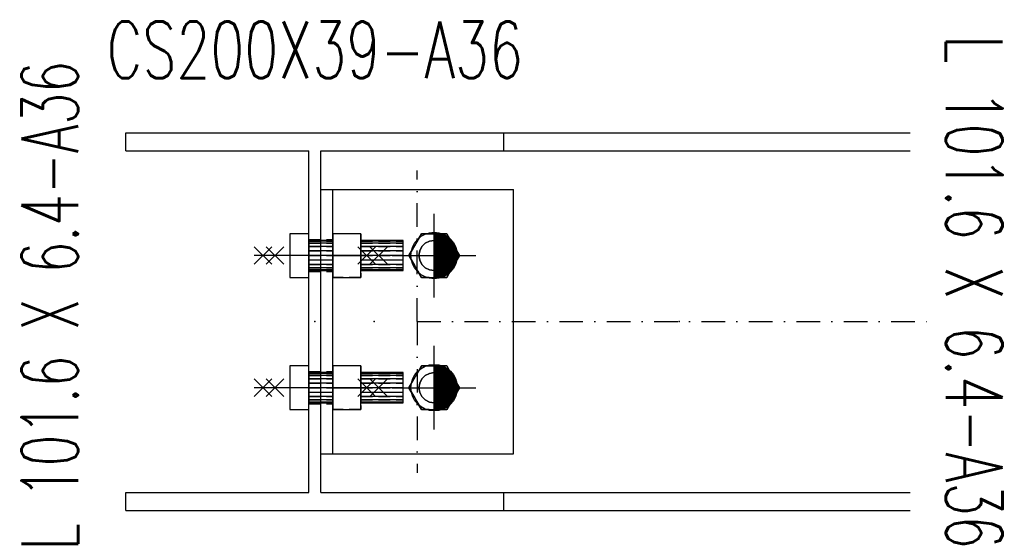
# Model space of a CAD drawing. Header units: feet. Extents: x 14665 to 61549, y 27474 to 37127.
# Tile 20 of 37: x 42401 to 42923, y 31519 to 31788. Entities that reach past the tile are written whole.
import ezdxf
from ezdxf.enums import TextEntityAlignment as Align

# ---------------------------------------------------------------- set-up
doc = ezdxf.new("R2010")
doc.units = ezdxf.units.FT
doc.header["$LTSCALE"] = 25
doc.header["$MEASUREMENT"] = 0
doc.linetypes.add('DASHDOT', pattern=[1, 0.5, -0.25, 0, -0.25])
doc.linetypes.add('HIDDEN', pattern=[0.375, 0.25, -0.125])
doc.layers.get('0').update_dxf_attribs({"linetype": 'CONTINUOUS'})
for name, color, linetype in [('A', 2, 'DASHDOT'), ('FORIR', 4, 'CONTINUOUS'), ('G', 3, 'CONTINUOUS'), ('TR', 6, 'HIDDEN'), ('TXT1', 7, 'CONTINUOUS')]:
    doc.layers.add(name, color=color, linetype=linetype)
doc.styles.add('1', font='romans', dxfattribs={"width": 0.7, "height": 30})

# ---------------------------------------------------------------- blocks, each defined once
blk = doc.blocks.new('MS')
at = {"color": 6}
for p, q in [((-4.65, 22.79), (4.65, 32.1)), ((-4.65, 32.1), (4.65, 22.79)), ((-4.65, -22.79), (4.65, -32.1)), ((-4.65, -32.1), (4.65, -22.79))]:
    blk.add_line(p, q, dxfattribs=at)
at = {"color": 3}
blk.add_line((0, -32.1), (0, 32.1), dxfattribs=at)
at = {"flags": 1}
for tag, p, height in [('DIAM', (0, 0), 8.01), ('TOLE', (1.27, -9.73), 5.26), ('AVAN', (1.27, -18.16), 5.26), ('DIET', (1.27, -24.59), 5.26)]:
    blk.add_attdef(tag, p, '', height=height, dxfattribs=at)
blk = doc.blocks.new('M16')
for p, q in [((0, -22.16), (0, 22.16)), ((-22.16, 0), (22.16, 0))]:
    blk.add_line(p, q)
at = {"color": 4, "const_width": 12.3}
blk.add_lwpolyline([(0, -6.15, 1), (0, 6.15, 1)], format="xyb", dxfattribs=at)
blk.add_circle((0, 0), 12.3)
at = {"flags": 1}
blk.add_attdef('TOLE', (16.67, -8.27), '', height=5.26, dxfattribs=at)
blk = doc.blocks.new('3D_INFOPOS')
blk.add_point((0, 0))
at = {"layer": 'FORIR', "flags": 1}
for tag, p in [('POS_PEZ', (7.55, -4.31)), ('MAT_PRO', (7.55, -11.94))]:
    blk.add_attdef(tag, p, '', height=5.26, dxfattribs=at)
blk = doc.blocks.new('3D_INFOM')
blk.add_point((0, 0))
at = {"layer": 'FORIR', "flags": 1}
for tag, p in [('MARK', (7.552, -4.31)), ('NUM_DIS', (7.552, -11.676)), ('NOT_PEZ', (45.733, -11.676)), ('QTA_PEZ', (7.552, -18.545)), ('TIP_PEZ', (45.733, -18.545)), ('TRA_PEZ', (7.552, -26.33)), ('COS_PEZ', (45.733, -26.33)), ('DES_PEZ', (7.552, -33.752))]:
    blk.add_attdef(tag, p, '', height=5, dxfattribs=at)
blk = doc.blocks.new('3D_INFOB')
blk.add_point((0, 0))
at = {"layer": 'FORIR', "flags": 1}
for tag, p in [('BOLT', (7.55, -4.31)), ('CLASS', (7.55, -11.98)), ('SPEC', (7.55, -19.27)), ('IDF_PEZ', (7.55, -27.07))]:
    blk.add_attdef(tag, p, '', height=5.26, dxfattribs=at)

msp = doc.modelspace()

# ---------------------------------------------------------------- linework, layer by layer
at = {"layer": 'A'}
for q in [(42611.86, 31708.36), (42882.86, 31628.36), (42611.86, 31548.36)]:
    msp.add_line((42611.86, 31628.36), q, dxfattribs=at)
msp.add_point((42554.56, 31671.86), dxfattribs=at)
at = {"layer": 'G'}
for p, q in [((42457.71, 31718.86), (42457.71, 31728.36)), ((42457.71, 31728.36), (42872.86, 31728.36)), ((42657.71, 31718.86), (42657.71, 31728.36)), ((42457.71, 31718.86), (42554.56, 31718.86)), ((42554.56, 31537.86), (42554.56, 31718.86)), ((42560.86, 31718.86), (42872.86, 31718.86)), ((42560.86, 31537.86), (42560.86, 31718.86)), ((42560.86, 31698.36), (42662.86, 31698.36)), ((42567.26, 31558.36), (42567.26, 31698.36)), ((42662.86, 31558.36), (42662.86, 31698.36)), ((42544.56, 31674.94), (42544.56, 31663.36)), ((42554.56, 31674.94), (42544.56, 31674.94)), ((42544.56, 31674.94), (42544.56, 31663.36)), ((42554.56, 31674.94), (42544.56, 31674.94)), ((42554.56, 31663.36), (42554.56, 31674.94)), ((42554.56, 31663.36), (42554.56, 31674.94)), ((42567.26, 31674.94), (42567.26, 31663.36)), ((42582.06, 31674.94), (42567.26, 31674.94)), ((42567.26, 31674.94), (42567.26, 31663.36)), ((42582.06, 31674.94), (42567.26, 31674.94)), ((42582.06, 31663.36), (42582.06, 31674.94)), ((42582.06, 31663.36), (42582.06, 31674.94)), ((42614.18, 31674.94), (42607.49, 31663.36)), ((42627.55, 31674.94), (42614.18, 31674.94)), ((42634.24, 31663.36), (42627.55, 31674.94)), ((42567.26, 31671.36), (42554.56, 31671.36)), ((42567.26, 31671.36), (42554.56, 31671.36)), ((42567.26, 31670.97), (42554.56, 31670.97)), ((42567.26, 31670.97), (42554.56, 31670.97)), ((42567.26, 31669.83), (42554.56, 31669.83)), ((42567.26, 31669.83), (42554.56, 31669.83)), ((42567.26, 31668.06), (42554.56, 31668.06)), ((42567.26, 31668.06), (42554.56, 31668.06)), ((42604.56, 31671.36), (42582.06, 31671.36)), ((42604.56, 31671.36), (42582.06, 31671.36)), ((42604.56, 31670.97), (42582.06, 31670.97)), ((42604.56, 31670.97), (42582.06, 31670.97)), ((42604.56, 31669.83), (42582.06, 31669.83)), ((42604.56, 31669.83), (42582.06, 31669.83)), ((42604.56, 31668.06), (42582.06, 31668.06)), ((42604.56, 31668.06), (42582.06, 31668.06)), ((42604.56, 31670.97), (42604.56, 31671.36)), ((42604.56, 31670.97), (42604.56, 31671.36)), ((42604.56, 31669.83), (42604.56, 31670.97)), ((42604.56, 31669.83), (42604.56, 31670.97)), ((42604.56, 31668.06), (42604.56, 31669.83)), ((42604.56, 31668.06), (42604.56, 31669.83)), ((42604.56, 31665.83), (42604.56, 31668.06)), ((42604.56, 31665.83), (42604.56, 31668.06)), ((42614.39, 31668.06), (42613.26, 31665.83)), ((42616.16, 31669.83), (42614.39, 31668.06)), ((42618.39, 31670.97), (42616.16, 31669.83)), ((42620.86, 31671.36), (42618.39, 31670.97)), ((42623.34, 31670.97), (42620.86, 31671.36)), ((42625.57, 31669.83), (42623.34, 31670.97)), ((42627.34, 31668.06), (42625.57, 31669.83)), ((42628.47, 31665.83), (42627.34, 31668.06)), ((42544.56, 31663.36), (42544.56, 31651.78)), ((42554.56, 31663.36), (42544.56, 31663.36)), ((42544.56, 31663.36), (42544.56, 31651.78)), ((42554.56, 31663.36), (42544.56, 31663.36)), ((42567.26, 31665.83), (42554.56, 31665.83)), ((42567.26, 31665.83), (42554.56, 31665.83)), ((42554.56, 31651.78), (42554.56, 31663.36)), ((42567.26, 31663.36), (42554.56, 31663.36)), ((42554.56, 31651.78), (42554.56, 31663.36)), ((42567.26, 31663.36), (42554.56, 31663.36)), ((42567.26, 31663.36), (42567.26, 31651.78)), ((42567.26, 31663.36), (42582.06, 31663.36)), ((42567.26, 31663.36), (42567.26, 31651.78)), ((42567.26, 31663.36), (42582.06, 31663.36)), ((42604.56, 31665.83), (42582.06, 31665.83)), ((42604.56, 31665.83), (42582.06, 31665.83)), ((42582.06, 31651.78), (42582.06, 31663.36)), ((42604.56, 31663.36), (42582.06, 31663.36)), ((42582.06, 31651.78), (42582.06, 31663.36)), ((42604.56, 31663.36), (42582.06, 31663.36)), ((42604.56, 31663.36), (42604.56, 31665.83)), ((42604.56, 31663.36), (42604.56, 31665.83)), ((42604.56, 31660.89), (42604.56, 31663.36)), ((42604.56, 31660.89), (42604.56, 31663.36)), ((42607.49, 31663.36), (42614.18, 31651.78)), ((42613.26, 31665.83), (42612.86, 31663.36)), ((42612.86, 31663.36), (42613.26, 31660.89)), ((42627.55, 31651.78), (42634.24, 31663.36)), ((42628.86, 31663.36), (42628.47, 31665.83)), ((42628.47, 31660.89), (42628.86, 31663.36)), ((42567.26, 31660.89), (42554.56, 31660.89)), ((42567.26, 31660.89), (42554.56, 31660.89)), ((42567.26, 31658.66), (42554.56, 31658.66)), ((42567.26, 31658.66), (42554.56, 31658.66)), ((42567.26, 31656.89), (42554.56, 31656.89)), ((42567.26, 31656.89), (42554.56, 31656.89)), ((42604.56, 31660.89), (42582.06, 31660.89)), ((42604.56, 31660.89), (42582.06, 31660.89)), ((42604.56, 31658.66), (42582.06, 31658.66)), ((42604.56, 31658.66), (42582.06, 31658.66)), ((42604.56, 31656.89), (42582.06, 31656.89)), ((42604.56, 31656.89), (42582.06, 31656.89)), ((42604.56, 31658.66), (42604.56, 31660.89)), ((42604.56, 31658.66), (42604.56, 31660.89)), ((42604.56, 31656.89), (42604.56, 31658.66)), ((42604.56, 31656.89), (42604.56, 31658.66)), ((42604.56, 31655.75), (42604.56, 31656.89)), ((42604.56, 31655.75), (42604.56, 31656.89)), ((42613.26, 31660.89), (42614.39, 31658.66)), ((42614.39, 31658.66), (42616.16, 31656.89)), ((42616.16, 31656.89), (42618.39, 31655.75)), ((42623.34, 31655.75), (42625.57, 31656.89)), ((42625.57, 31656.89), (42627.34, 31658.66)), ((42627.34, 31658.66), (42628.47, 31660.89)), ((42544.56, 31651.78), (42554.56, 31651.78)), ((42544.56, 31651.78), (42554.56, 31651.78)), ((42567.26, 31655.75), (42554.56, 31655.75)), ((42567.26, 31655.75), (42554.56, 31655.75)), ((42554.56, 31655.36), (42567.26, 31655.36)), ((42554.56, 31655.36), (42567.26, 31655.36)), ((42567.26, 31651.78), (42582.06, 31651.78)), ((42567.26, 31651.78), (42582.06, 31651.78)), ((42604.56, 31655.75), (42582.06, 31655.75)), ((42604.56, 31655.75), (42582.06, 31655.75)), ((42582.06, 31655.36), (42604.56, 31655.36)), ((42582.06, 31655.36), (42604.56, 31655.36)), ((42604.56, 31655.36), (42604.56, 31655.75)), ((42604.56, 31655.36), (42604.56, 31655.75)), ((42614.18, 31651.78), (42627.55, 31651.78)), ((42618.39, 31655.75), (42620.86, 31655.36)), ((42620.86, 31655.36), (42623.34, 31655.75)), ((42544.56, 31604.94), (42544.56, 31593.36)), ((42554.56, 31604.94), (42544.56, 31604.94)), ((42544.56, 31604.94), (42544.56, 31593.36)), ((42554.56, 31604.94), (42544.56, 31604.94)), ((42554.56, 31593.36), (42554.56, 31604.94)), ((42554.56, 31593.36), (42554.56, 31604.94)), ((42567.26, 31604.94), (42567.26, 31593.36)), ((42582.06, 31604.94), (42567.26, 31604.94)), ((42567.26, 31604.94), (42567.26, 31593.36)), ((42582.06, 31604.94), (42567.26, 31604.94)), ((42582.06, 31593.36), (42582.06, 31604.94)), ((42582.06, 31593.36), (42582.06, 31604.94)), ((42614.18, 31604.94), (42607.49, 31593.36)), ((42627.55, 31604.94), (42614.18, 31604.94)), ((42634.24, 31593.36), (42627.55, 31604.94)), ((42567.26, 31601.36), (42554.56, 31601.36)), ((42567.26, 31601.36), (42554.56, 31601.36)), ((42567.26, 31600.97), (42554.56, 31600.97)), ((42567.26, 31600.97), (42554.56, 31600.97)), ((42567.26, 31599.83), (42554.56, 31599.83)), ((42567.26, 31599.83), (42554.56, 31599.83)), ((42604.56, 31601.36), (42582.06, 31601.36)), ((42604.56, 31601.36), (42582.06, 31601.36)), ((42604.56, 31600.97), (42582.06, 31600.97)), ((42604.56, 31600.97), (42582.06, 31600.97)), ((42604.56, 31599.83), (42582.06, 31599.83)), ((42604.56, 31599.83), (42582.06, 31599.83)), ((42604.56, 31600.97), (42604.56, 31601.36)), ((42604.56, 31600.97), (42604.56, 31601.36)), ((42604.56, 31599.83), (42604.56, 31600.97)), ((42604.56, 31599.83), (42604.56, 31600.97)), ((42604.56, 31598.06), (42604.56, 31599.83)), ((42604.56, 31598.06), (42604.56, 31599.83)), ((42616.16, 31599.83), (42614.39, 31598.06)), ((42618.39, 31600.97), (42616.16, 31599.83)), ((42620.86, 31601.36), (42618.39, 31600.97)), ((42623.34, 31600.97), (42620.86, 31601.36)), ((42625.57, 31599.83), (42623.34, 31600.97)), ((42627.34, 31598.06), (42625.57, 31599.83)), ((42567.26, 31598.06), (42554.56, 31598.06)), ((42567.26, 31598.06), (42554.56, 31598.06)), ((42567.26, 31595.83), (42554.56, 31595.83)), ((42567.26, 31595.83), (42554.56, 31595.83)), ((42604.56, 31598.06), (42582.06, 31598.06)), ((42604.56, 31598.06), (42582.06, 31598.06)), ((42604.56, 31595.83), (42582.06, 31595.83)), ((42604.56, 31595.83), (42582.06, 31595.83)), ((42604.56, 31595.83), (42604.56, 31598.06)), ((42604.56, 31595.83), (42604.56, 31598.06)), ((42604.56, 31593.36), (42604.56, 31595.83)), ((42604.56, 31593.36), (42604.56, 31595.83)), ((42613.26, 31595.83), (42612.86, 31593.36)), ((42614.39, 31598.06), (42613.26, 31595.83)), ((42628.47, 31595.83), (42627.34, 31598.06)), ((42628.86, 31593.36), (42628.47, 31595.83)), ((42544.56, 31593.36), (42544.56, 31581.78)), ((42554.56, 31593.36), (42544.56, 31593.36)), ((42544.56, 31593.36), (42544.56, 31581.78)), ((42554.56, 31593.36), (42544.56, 31593.36)), ((42554.56, 31581.78), (42554.56, 31593.36)), ((42567.26, 31593.36), (42554.56, 31593.36)), ((42554.56, 31581.78), (42554.56, 31593.36)), ((42567.26, 31593.36), (42554.56, 31593.36)), ((42567.26, 31590.89), (42554.56, 31590.89)), ((42567.26, 31590.89), (42554.56, 31590.89)), ((42567.26, 31593.36), (42567.26, 31581.78)), ((42567.26, 31593.36), (42582.06, 31593.36)), ((42567.26, 31593.36), (42567.26, 31581.78)), ((42567.26, 31593.36), (42582.06, 31593.36)), ((42582.06, 31581.78), (42582.06, 31593.36)), ((42604.56, 31593.36), (42582.06, 31593.36)), ((42582.06, 31581.78), (42582.06, 31593.36)), ((42604.56, 31593.36), (42582.06, 31593.36)), ((42604.56, 31590.89), (42582.06, 31590.89)), ((42604.56, 31590.89), (42582.06, 31590.89)), ((42604.56, 31590.89), (42604.56, 31593.36)), ((42604.56, 31590.89), (42604.56, 31593.36)), ((42604.56, 31588.66), (42604.56, 31590.89)), ((42604.56, 31588.66), (42604.56, 31590.89)), ((42607.49, 31593.36), (42614.18, 31581.78)), ((42612.86, 31593.36), (42613.26, 31590.89)), ((42613.26, 31590.89), (42614.39, 31588.66)), ((42627.34, 31588.66), (42628.47, 31590.89)), ((42627.55, 31581.78), (42634.24, 31593.36)), ((42628.47, 31590.89), (42628.86, 31593.36)), ((42567.26, 31588.66), (42554.56, 31588.66)), ((42567.26, 31588.66), (42554.56, 31588.66)), ((42567.26, 31586.89), (42554.56, 31586.89)), ((42567.26, 31586.89), (42554.56, 31586.89)), ((42567.26, 31585.75), (42554.56, 31585.75)), ((42567.26, 31585.75), (42554.56, 31585.75)), ((42554.56, 31585.36), (42567.26, 31585.36)), ((42554.56, 31585.36), (42567.26, 31585.36)), ((42604.56, 31588.66), (42582.06, 31588.66)), ((42604.56, 31588.66), (42582.06, 31588.66)), ((42604.56, 31586.89), (42582.06, 31586.89)), ((42604.56, 31586.89), (42582.06, 31586.89)), ((42604.56, 31585.75), (42582.06, 31585.75)), ((42604.56, 31585.75), (42582.06, 31585.75)), ((42582.06, 31585.36), (42604.56, 31585.36)), ((42582.06, 31585.36), (42604.56, 31585.36)), ((42604.56, 31586.89), (42604.56, 31588.66)), ((42604.56, 31586.89), (42604.56, 31588.66)), ((42604.56, 31585.75), (42604.56, 31586.89)), ((42604.56, 31585.75), (42604.56, 31586.89)), ((42604.56, 31585.36), (42604.56, 31585.75)), ((42604.56, 31585.36), (42604.56, 31585.75)), ((42614.39, 31588.66), (42616.16, 31586.89)), ((42616.16, 31586.89), (42618.39, 31585.75)), ((42618.39, 31585.75), (42620.86, 31585.36)), ((42620.86, 31585.36), (42623.34, 31585.75)), ((42623.34, 31585.75), (42625.57, 31586.89)), ((42625.57, 31586.89), (42627.34, 31588.66)), ((42544.56, 31581.78), (42554.56, 31581.78)), ((42544.56, 31581.78), (42554.56, 31581.78)), ((42567.26, 31581.78), (42582.06, 31581.78)), ((42567.26, 31581.78), (42582.06, 31581.78)), ((42614.18, 31581.78), (42627.55, 31581.78)), ((42560.86, 31558.36), (42662.86, 31558.36)), ((42457.71, 31537.86), (42554.56, 31537.86)), ((42457.71, 31528.36), (42457.71, 31537.86)), ((42560.86, 31537.86), (42872.86, 31537.86)), ((42657.71, 31528.36), (42657.71, 31537.86)), ((42457.71, 31528.36), (42872.86, 31528.36))]:
    msp.add_line(p, q, dxfattribs=at)
msp.add_point((42554.56, 31671.86), dxfattribs=at)
at = {"layer": 'TR'}
for p, q in [((42554.56, 31674.94), (42544.56, 31674.94)), ((42544.56, 31674.94), (42544.56, 31663.36)), ((42554.56, 31674.94), (42544.56, 31674.94)), ((42544.56, 31674.94), (42544.56, 31663.36)), ((42554.56, 31674.94), (42554.56, 31674.94)), ((42554.56, 31663.36), (42554.56, 31674.94)), ((42554.56, 31674.94), (42554.56, 31674.94)), ((42554.56, 31663.36), (42554.56, 31674.94)), ((42567.26, 31674.94), (42567.26, 31663.36)), ((42582.06, 31674.94), (42567.26, 31674.94)), ((42567.26, 31674.94), (42567.26, 31663.36)), ((42582.06, 31674.94), (42567.26, 31674.94)), ((42582.06, 31674.94), (42582.06, 31663.36)), ((42582.06, 31674.94), (42582.06, 31663.36)), ((42614.18, 31674.94), (42607.49, 31663.36)), ((42607.49, 31663.36), (42614.18, 31674.94)), ((42607.49, 31663.36), (42614.18, 31674.94)), ((42627.55, 31674.94), (42614.18, 31674.94)), ((42627.55, 31674.94), (42614.18, 31674.94)), ((42614.18, 31674.94), (42620.86, 31674.94)), ((42620.86, 31674.94), (42627.55, 31674.94)), ((42634.24, 31663.36), (42627.55, 31674.94)), ((42627.55, 31674.94), (42634.24, 31663.36)), ((42627.55, 31674.94), (42634.24, 31663.36)), ((42554.56, 31671.86), (42567.26, 31671.86)), ((42554.56, 31671.36), (42554.56, 31670.97)), ((42554.56, 31671.36), (42554.56, 31655.36)), ((42554.56, 31671.36), (42554.56, 31670.97)), ((42554.56, 31671.36), (42554.56, 31670.97)), ((42554.56, 31671.36), (42554.56, 31655.36)), ((42554.56, 31671.36), (42554.56, 31670.97)), ((42554.56, 31670.97), (42554.56, 31669.83)), ((42554.56, 31670.97), (42554.56, 31669.83)), ((42554.56, 31670.97), (42567.26, 31670.97)), ((42554.56, 31670.97), (42554.56, 31669.83)), ((42554.56, 31670.97), (42554.56, 31669.83)), ((42554.56, 31670.97), (42567.26, 31670.97)), ((42554.56, 31669.83), (42554.56, 31668.06)), ((42554.56, 31669.83), (42554.56, 31668.06)), ((42554.56, 31669.83), (42567.26, 31669.83)), ((42554.56, 31669.83), (42554.56, 31668.06)), ((42554.56, 31669.83), (42554.56, 31668.06)), ((42554.56, 31669.83), (42567.26, 31669.83)), ((42554.56, 31668.06), (42554.56, 31665.83)), ((42554.56, 31668.06), (42554.56, 31665.83)), ((42554.56, 31668.06), (42567.26, 31668.06)), ((42554.56, 31668.06), (42554.56, 31665.83)), ((42554.56, 31668.06), (42554.56, 31665.83)), ((42554.56, 31668.06), (42567.26, 31668.06)), ((42567.26, 31670.97), (42567.26, 31671.36)), ((42567.26, 31671.36), (42567.26, 31670.97)), ((42567.26, 31670.97), (42567.26, 31671.36)), ((42567.26, 31671.36), (42567.26, 31670.97)), ((42567.26, 31669.83), (42567.26, 31670.97)), ((42567.26, 31670.97), (42567.26, 31669.83)), ((42567.26, 31669.83), (42567.26, 31670.97)), ((42567.26, 31670.97), (42567.26, 31669.83)), ((42567.26, 31668.06), (42567.26, 31669.83)), ((42567.26, 31669.83), (42567.26, 31668.06)), ((42567.26, 31668.06), (42567.26, 31669.83)), ((42567.26, 31669.83), (42567.26, 31668.06)), ((42567.26, 31665.83), (42567.26, 31668.06)), ((42567.26, 31668.06), (42567.26, 31665.83)), ((42567.26, 31665.83), (42567.26, 31668.06)), ((42567.26, 31668.06), (42567.26, 31665.83)), ((42582.06, 31671.36), (42582.06, 31670.97)), ((42582.06, 31670.97), (42582.06, 31671.36)), ((42582.06, 31671.36), (42582.06, 31670.97)), ((42582.06, 31670.97), (42582.06, 31671.36)), ((42582.06, 31670.97), (42582.06, 31669.83)), ((42582.06, 31669.83), (42582.06, 31670.97)), ((42582.06, 31670.97), (42604.56, 31670.97)), ((42582.06, 31670.97), (42582.06, 31669.83)), ((42582.06, 31669.83), (42582.06, 31670.97)), ((42582.06, 31670.97), (42604.56, 31670.97)), ((42582.06, 31669.83), (42582.06, 31668.06)), ((42582.06, 31668.06), (42582.06, 31669.83)), ((42582.06, 31669.83), (42604.56, 31669.83)), ((42582.06, 31669.83), (42582.06, 31668.06)), ((42582.06, 31668.06), (42582.06, 31669.83)), ((42582.06, 31669.83), (42604.56, 31669.83)), ((42582.06, 31668.06), (42582.06, 31665.83)), ((42582.06, 31665.83), (42582.06, 31668.06)), ((42582.06, 31668.06), (42604.56, 31668.06)), ((42582.06, 31668.06), (42582.06, 31665.83)), ((42582.06, 31665.83), (42582.06, 31668.06)), ((42582.06, 31668.06), (42604.56, 31668.06)), ((42604.56, 31670.97), (42604.56, 31671.36)), ((42604.56, 31670.97), (42604.56, 31671.36)), ((42604.56, 31669.83), (42604.56, 31670.97)), ((42604.56, 31669.83), (42604.56, 31670.97)), ((42604.56, 31668.06), (42604.56, 31669.83)), ((42604.56, 31668.06), (42604.56, 31669.83)), ((42604.56, 31665.83), (42604.56, 31668.06)), ((42604.56, 31665.83), (42604.56, 31668.06)), ((42613.26, 31665.83), (42614.39, 31668.06)), ((42613.26, 31665.83), (42614.39, 31668.06)), ((42613.26, 31665.83), (42614.39, 31668.06)), ((42614.39, 31668.06), (42616.16, 31669.83)), ((42614.39, 31668.06), (42616.16, 31669.83)), ((42614.39, 31668.06), (42616.16, 31669.83)), ((42616.16, 31669.83), (42618.39, 31670.97)), ((42616.16, 31669.83), (42618.39, 31670.97)), ((42616.16, 31669.83), (42618.39, 31670.97)), ((42618.39, 31670.97), (42620.86, 31671.36)), ((42618.39, 31670.97), (42620.86, 31671.36)), ((42618.39, 31670.97), (42620.86, 31671.36)), ((42620.86, 31671.36), (42623.34, 31670.97)), ((42620.86, 31671.36), (42623.34, 31670.97)), ((42620.86, 31671.36), (42623.34, 31670.97)), ((42623.34, 31670.97), (42625.57, 31669.83)), ((42623.34, 31670.97), (42625.57, 31669.83)), ((42623.34, 31670.97), (42625.57, 31669.83)), ((42625.57, 31669.83), (42627.34, 31668.06)), ((42625.57, 31669.83), (42627.34, 31668.06)), ((42625.57, 31669.83), (42627.34, 31668.06)), ((42627.34, 31668.06), (42628.47, 31665.83)), ((42627.34, 31668.06), (42628.47, 31665.83)), ((42627.34, 31668.06), (42628.47, 31665.83)), ((42544.56, 31663.36), (42544.56, 31651.78)), ((42554.56, 31663.36), (42544.56, 31663.36)), ((42544.56, 31663.36), (42544.56, 31651.78)), ((42554.56, 31663.36), (42544.56, 31663.36)), ((42554.56, 31665.83), (42554.56, 31663.36)), ((42554.56, 31665.83), (42554.56, 31663.36)), ((42554.56, 31665.83), (42567.26, 31665.83)), ((42554.56, 31665.83), (42554.56, 31663.36)), ((42554.56, 31665.83), (42554.56, 31663.36)), ((42554.56, 31665.83), (42567.26, 31665.83)), ((42554.56, 31663.36), (42554.56, 31660.89)), ((42554.56, 31655.36), (42554.56, 31663.36)), ((42554.56, 31663.36), (42554.56, 31660.89)), ((42554.56, 31663.36), (42567.26, 31663.36)), ((42554.56, 31663.36), (42554.56, 31660.89)), ((42554.56, 31655.36), (42554.56, 31663.36)), ((42554.56, 31663.36), (42554.56, 31660.89)), ((42554.56, 31663.36), (42567.26, 31663.36)), ((42567.26, 31663.36), (42567.26, 31665.83)), ((42567.26, 31665.83), (42567.26, 31663.36)), ((42567.26, 31663.36), (42567.26, 31665.83)), ((42567.26, 31665.83), (42567.26, 31663.36)), ((42567.26, 31660.89), (42567.26, 31663.36)), ((42567.26, 31663.36), (42567.26, 31660.89)), ((42567.26, 31663.36), (42567.26, 31651.78)), ((42582.06, 31663.36), (42567.26, 31663.36)), ((42567.26, 31660.89), (42567.26, 31663.36)), ((42567.26, 31663.36), (42567.26, 31660.89)), ((42567.26, 31663.36), (42567.26, 31651.78)), ((42582.06, 31663.36), (42567.26, 31663.36)), ((42582.06, 31665.83), (42582.06, 31663.36)), ((42582.06, 31663.36), (42582.06, 31665.83)), ((42582.06, 31665.83), (42604.56, 31665.83)), ((42582.06, 31665.83), (42582.06, 31663.36)), ((42582.06, 31663.36), (42582.06, 31665.83)), ((42582.06, 31665.83), (42604.56, 31665.83)), ((42582.06, 31663.36), (42582.06, 31660.89)), ((42582.06, 31660.89), (42582.06, 31663.36)), ((42582.06, 31663.36), (42604.56, 31663.36)), ((42582.06, 31663.36), (42582.06, 31651.78)), ((42582.06, 31663.36), (42582.06, 31660.89)), ((42582.06, 31660.89), (42582.06, 31663.36)), ((42582.06, 31663.36), (42604.56, 31663.36)), ((42582.06, 31663.36), (42582.06, 31651.78)), ((42604.56, 31663.36), (42604.56, 31665.83)), ((42604.56, 31663.36), (42604.56, 31665.83)), ((42604.56, 31660.89), (42604.56, 31663.36)), ((42604.56, 31660.89), (42604.56, 31663.36)), ((42607.49, 31663.36), (42614.18, 31651.78)), ((42614.18, 31651.78), (42607.49, 31663.36)), ((42614.18, 31651.78), (42607.49, 31663.36)), ((42612.86, 31663.36), (42613.26, 31665.83)), ((42612.86, 31663.36), (42613.26, 31665.83)), ((42612.86, 31663.36), (42613.26, 31665.83)), ((42613.26, 31660.89), (42612.86, 31663.36)), ((42613.26, 31660.89), (42612.86, 31663.36)), ((42613.26, 31660.89), (42612.86, 31663.36)), ((42627.55, 31651.78), (42634.24, 31663.36)), ((42634.24, 31663.36), (42627.55, 31651.78)), ((42634.24, 31663.36), (42627.55, 31651.78)), ((42628.47, 31665.83), (42628.86, 31663.36)), ((42628.47, 31665.83), (42628.86, 31663.36)), ((42628.47, 31665.83), (42628.86, 31663.36)), ((42628.86, 31663.36), (42628.47, 31660.89)), ((42628.86, 31663.36), (42628.47, 31660.89)), ((42628.86, 31663.36), (42628.47, 31660.89)), ((42554.56, 31660.89), (42554.56, 31658.66)), ((42554.56, 31660.89), (42554.56, 31658.66)), ((42567.26, 31660.89), (42554.56, 31660.89)), ((42554.56, 31660.89), (42554.56, 31658.66)), ((42554.56, 31660.89), (42554.56, 31658.66)), ((42567.26, 31660.89), (42554.56, 31660.89)), ((42554.56, 31658.66), (42554.56, 31656.89)), ((42554.56, 31658.66), (42554.56, 31656.89)), ((42554.56, 31658.66), (42567.26, 31658.66)), ((42554.56, 31658.66), (42554.56, 31656.89)), ((42554.56, 31658.66), (42554.56, 31656.89)), ((42554.56, 31658.66), (42567.26, 31658.66)), ((42554.56, 31656.89), (42554.56, 31655.75)), ((42554.56, 31656.89), (42554.56, 31655.75)), ((42554.56, 31656.89), (42567.26, 31656.89)), ((42554.56, 31656.89), (42554.56, 31655.75)), ((42554.56, 31656.89), (42554.56, 31655.75)), ((42554.56, 31656.89), (42567.26, 31656.89)), ((42567.26, 31658.66), (42567.26, 31660.89)), ((42567.26, 31660.89), (42567.26, 31658.66)), ((42567.26, 31658.66), (42567.26, 31660.89)), ((42567.26, 31660.89), (42567.26, 31658.66)), ((42567.26, 31656.89), (42567.26, 31658.66)), ((42567.26, 31658.66), (42567.26, 31656.89)), ((42567.26, 31656.89), (42567.26, 31658.66)), ((42567.26, 31658.66), (42567.26, 31656.89)), ((42567.26, 31655.75), (42567.26, 31656.89)), ((42567.26, 31656.89), (42567.26, 31655.75)), ((42567.26, 31655.75), (42567.26, 31656.89)), ((42567.26, 31656.89), (42567.26, 31655.75)), ((42582.06, 31660.89), (42582.06, 31658.66)), ((42604.56, 31660.89), (42582.06, 31660.89)), ((42582.06, 31658.66), (42582.06, 31660.89)), ((42582.06, 31660.89), (42582.06, 31658.66)), ((42604.56, 31660.89), (42582.06, 31660.89)), ((42582.06, 31658.66), (42582.06, 31660.89)), ((42582.06, 31658.66), (42582.06, 31656.89)), ((42582.06, 31656.89), (42582.06, 31658.66)), ((42582.06, 31658.66), (42604.56, 31658.66)), ((42582.06, 31658.66), (42582.06, 31656.89)), ((42582.06, 31656.89), (42582.06, 31658.66)), ((42582.06, 31658.66), (42604.56, 31658.66)), ((42582.06, 31656.89), (42582.06, 31655.75)), ((42582.06, 31655.75), (42582.06, 31656.89)), ((42582.06, 31656.89), (42604.56, 31656.89)), ((42582.06, 31656.89), (42582.06, 31655.75)), ((42582.06, 31655.75), (42582.06, 31656.89)), ((42582.06, 31656.89), (42604.56, 31656.89)), ((42604.56, 31658.66), (42604.56, 31660.89)), ((42604.56, 31658.66), (42604.56, 31660.89)), ((42604.56, 31656.89), (42604.56, 31658.66)), ((42604.56, 31656.89), (42604.56, 31658.66)), ((42604.56, 31655.75), (42604.56, 31656.89)), ((42604.56, 31655.75), (42604.56, 31656.89)), ((42614.39, 31658.66), (42613.26, 31660.89)), ((42614.39, 31658.66), (42613.26, 31660.89)), ((42614.39, 31658.66), (42613.26, 31660.89)), ((42616.16, 31656.89), (42614.39, 31658.66)), ((42616.16, 31656.89), (42614.39, 31658.66)), ((42616.16, 31656.89), (42614.39, 31658.66)), ((42618.39, 31655.75), (42616.16, 31656.89)), ((42618.39, 31655.75), (42616.16, 31656.89)), ((42618.39, 31655.75), (42616.16, 31656.89)), ((42625.57, 31656.89), (42623.34, 31655.75)), ((42625.57, 31656.89), (42623.34, 31655.75)), ((42625.57, 31656.89), (42623.34, 31655.75)), ((42627.34, 31658.66), (42625.57, 31656.89)), ((42627.34, 31658.66), (42625.57, 31656.89)), ((42627.34, 31658.66), (42625.57, 31656.89)), ((42628.47, 31660.89), (42627.34, 31658.66)), ((42628.47, 31660.89), (42627.34, 31658.66)), ((42628.47, 31660.89), (42627.34, 31658.66)), ((42544.56, 31651.78), (42554.56, 31651.78)), ((42544.56, 31651.78), (42554.56, 31651.78)), ((42554.56, 31655.75), (42554.56, 31655.36)), ((42554.56, 31655.75), (42554.56, 31655.36)), ((42554.56, 31655.75), (42567.26, 31655.75)), ((42554.56, 31655.75), (42554.56, 31655.36)), ((42554.56, 31655.75), (42554.56, 31655.36)), ((42554.56, 31655.75), (42567.26, 31655.75)), ((42554.56, 31651.78), (42554.56, 31655.36)), ((42554.56, 31651.78), (42554.56, 31655.36)), ((42554.56, 31654.86), (42567.26, 31654.86)), ((42554.56, 31651.78), (42554.56, 31651.78)), ((42554.56, 31651.78), (42554.56, 31651.78)), ((42567.26, 31655.36), (42567.26, 31655.75)), ((42567.26, 31655.75), (42567.26, 31655.36)), ((42567.26, 31655.36), (42567.26, 31655.75)), ((42567.26, 31655.75), (42567.26, 31655.36)), ((42582.06, 31651.78), (42567.26, 31651.78)), ((42582.06, 31651.78), (42567.26, 31651.78)), ((42582.06, 31655.75), (42582.06, 31655.36)), ((42582.06, 31655.36), (42582.06, 31655.75)), ((42582.06, 31655.75), (42604.56, 31655.75)), ((42582.06, 31655.75), (42582.06, 31655.36)), ((42582.06, 31655.36), (42582.06, 31655.75)), ((42582.06, 31655.75), (42604.56, 31655.75)), ((42604.56, 31655.36), (42604.56, 31655.75)), ((42604.56, 31655.36), (42604.56, 31655.75)), ((42614.18, 31651.78), (42627.55, 31651.78)), ((42614.18, 31651.78), (42627.55, 31651.78)), ((42627.55, 31651.78), (42614.18, 31651.78)), ((42620.86, 31655.36), (42618.39, 31655.75)), ((42620.86, 31655.36), (42618.39, 31655.75)), ((42620.86, 31655.36), (42618.39, 31655.75)), ((42623.34, 31655.75), (42620.86, 31655.36)), ((42623.34, 31655.75), (42620.86, 31655.36)), ((42623.34, 31655.75), (42620.86, 31655.36)), ((42554.56, 31604.94), (42544.56, 31604.94)), ((42544.56, 31604.94), (42544.56, 31593.36)), ((42554.56, 31604.94), (42544.56, 31604.94)), ((42544.56, 31604.94), (42544.56, 31593.36)), ((42554.56, 31604.94), (42554.56, 31604.94)), ((42554.56, 31593.36), (42554.56, 31604.94)), ((42554.56, 31604.94), (42554.56, 31604.94)), ((42554.56, 31593.36), (42554.56, 31604.94)), ((42567.26, 31604.94), (42567.26, 31593.36)), ((42582.06, 31604.94), (42567.26, 31604.94)), ((42567.26, 31604.94), (42567.26, 31593.36)), ((42582.06, 31604.94), (42567.26, 31604.94)), ((42582.06, 31604.94), (42582.06, 31593.36)), ((42582.06, 31604.94), (42582.06, 31593.36)), ((42614.18, 31604.94), (42607.49, 31593.36)), ((42607.49, 31593.36), (42614.18, 31604.94)), ((42607.49, 31593.36), (42614.18, 31604.94)), ((42627.55, 31604.94), (42614.18, 31604.94)), ((42627.55, 31604.94), (42614.18, 31604.94)), ((42614.18, 31604.94), (42620.86, 31604.94)), ((42620.86, 31604.94), (42627.55, 31604.94)), ((42634.24, 31593.36), (42627.55, 31604.94)), ((42627.55, 31604.94), (42634.24, 31593.36)), ((42627.55, 31604.94), (42634.24, 31593.36)), ((42554.56, 31601.86), (42567.26, 31601.86)), ((42554.56, 31601.36), (42554.56, 31600.97)), ((42554.56, 31601.36), (42554.56, 31585.36)), ((42554.56, 31601.36), (42554.56, 31600.97)), ((42554.56, 31601.36), (42554.56, 31600.97)), ((42554.56, 31601.36), (42554.56, 31585.36)), ((42554.56, 31601.36), (42554.56, 31600.97)), ((42554.56, 31600.97), (42554.56, 31599.83)), ((42554.56, 31600.97), (42554.56, 31599.83)), ((42554.56, 31600.97), (42567.26, 31600.97)), ((42554.56, 31600.97), (42554.56, 31599.83)), ((42554.56, 31600.97), (42554.56, 31599.83)), ((42554.56, 31600.97), (42567.26, 31600.97)), ((42554.56, 31599.83), (42554.56, 31598.06)), ((42554.56, 31599.83), (42554.56, 31598.06)), ((42554.56, 31599.83), (42567.26, 31599.83)), ((42554.56, 31599.83), (42554.56, 31598.06)), ((42554.56, 31599.83), (42554.56, 31598.06)), ((42554.56, 31599.83), (42567.26, 31599.83)), ((42567.26, 31600.97), (42567.26, 31601.36)), ((42567.26, 31601.36), (42567.26, 31600.97)), ((42567.26, 31600.97), (42567.26, 31601.36)), ((42567.26, 31601.36), (42567.26, 31600.97)), ((42567.26, 31599.83), (42567.26, 31600.97)), ((42567.26, 31600.97), (42567.26, 31599.83)), ((42567.26, 31599.83), (42567.26, 31600.97)), ((42567.26, 31600.97), (42567.26, 31599.83)), ((42567.26, 31598.06), (42567.26, 31599.83)), ((42567.26, 31599.83), (42567.26, 31598.06)), ((42567.26, 31598.06), (42567.26, 31599.83)), ((42567.26, 31599.83), (42567.26, 31598.06)), ((42582.06, 31601.36), (42582.06, 31600.97)), ((42582.06, 31600.97), (42582.06, 31601.36)), ((42582.06, 31601.36), (42582.06, 31600.97)), ((42582.06, 31600.97), (42582.06, 31601.36)), ((42582.06, 31600.97), (42582.06, 31599.83)), ((42582.06, 31599.83), (42582.06, 31600.97)), ((42582.06, 31600.97), (42604.56, 31600.97)), ((42582.06, 31600.97), (42582.06, 31599.83)), ((42582.06, 31599.83), (42582.06, 31600.97)), ((42582.06, 31600.97), (42604.56, 31600.97)), ((42582.06, 31599.83), (42582.06, 31598.06)), ((42582.06, 31598.06), (42582.06, 31599.83)), ((42582.06, 31599.83), (42604.56, 31599.83)), ((42582.06, 31599.83), (42582.06, 31598.06)), ((42582.06, 31598.06), (42582.06, 31599.83)), ((42582.06, 31599.83), (42604.56, 31599.83)), ((42604.56, 31600.97), (42604.56, 31601.36)), ((42604.56, 31600.97), (42604.56, 31601.36)), ((42604.56, 31599.83), (42604.56, 31600.97)), ((42604.56, 31599.83), (42604.56, 31600.97)), ((42604.56, 31598.06), (42604.56, 31599.83)), ((42604.56, 31598.06), (42604.56, 31599.83)), ((42614.39, 31598.06), (42616.16, 31599.83)), ((42614.39, 31598.06), (42616.16, 31599.83)), ((42614.39, 31598.06), (42616.16, 31599.83)), ((42616.16, 31599.83), (42618.39, 31600.97)), ((42616.16, 31599.83), (42618.39, 31600.97)), ((42616.16, 31599.83), (42618.39, 31600.97)), ((42618.39, 31600.97), (42620.86, 31601.36)), ((42618.39, 31600.97), (42620.86, 31601.36)), ((42618.39, 31600.97), (42620.86, 31601.36)), ((42620.86, 31601.36), (42623.34, 31600.97)), ((42620.86, 31601.36), (42623.34, 31600.97)), ((42620.86, 31601.36), (42623.34, 31600.97)), ((42623.34, 31600.97), (42625.57, 31599.83)), ((42623.34, 31600.97), (42625.57, 31599.83)), ((42623.34, 31600.97), (42625.57, 31599.83)), ((42625.57, 31599.83), (42627.34, 31598.06)), ((42625.57, 31599.83), (42627.34, 31598.06)), ((42625.57, 31599.83), (42627.34, 31598.06)), ((42554.56, 31598.06), (42554.56, 31595.83)), ((42554.56, 31598.06), (42554.56, 31595.83)), ((42554.56, 31598.06), (42567.26, 31598.06)), ((42554.56, 31598.06), (42554.56, 31595.83)), ((42554.56, 31598.06), (42554.56, 31595.83)), ((42554.56, 31598.06), (42567.26, 31598.06)), ((42554.56, 31595.83), (42554.56, 31593.36)), ((42554.56, 31595.83), (42554.56, 31593.36)), ((42554.56, 31595.83), (42567.26, 31595.83)), ((42554.56, 31595.83), (42554.56, 31593.36)), ((42554.56, 31595.83), (42554.56, 31593.36)), ((42554.56, 31595.83), (42567.26, 31595.83)), ((42567.26, 31595.83), (42567.26, 31598.06)), ((42567.26, 31598.06), (42567.26, 31595.83)), ((42567.26, 31595.83), (42567.26, 31598.06)), ((42567.26, 31598.06), (42567.26, 31595.83)), ((42567.26, 31593.36), (42567.26, 31595.83)), ((42567.26, 31595.83), (42567.26, 31593.36)), ((42567.26, 31593.36), (42567.26, 31595.83)), ((42567.26, 31595.83), (42567.26, 31593.36)), ((42582.06, 31598.06), (42582.06, 31595.83)), ((42582.06, 31595.83), (42582.06, 31598.06)), ((42582.06, 31598.06), (42604.56, 31598.06)), ((42582.06, 31598.06), (42582.06, 31595.83)), ((42582.06, 31595.83), (42582.06, 31598.06)), ((42582.06, 31598.06), (42604.56, 31598.06)), ((42582.06, 31595.83), (42582.06, 31593.36)), ((42582.06, 31593.36), (42582.06, 31595.83)), ((42582.06, 31595.83), (42604.56, 31595.83)), ((42582.06, 31595.83), (42582.06, 31593.36)), ((42582.06, 31593.36), (42582.06, 31595.83)), ((42582.06, 31595.83), (42604.56, 31595.83)), ((42604.56, 31595.83), (42604.56, 31598.06)), ((42604.56, 31595.83), (42604.56, 31598.06)), ((42604.56, 31593.36), (42604.56, 31595.83)), ((42604.56, 31593.36), (42604.56, 31595.83)), ((42612.86, 31593.36), (42613.26, 31595.83)), ((42612.86, 31593.36), (42613.26, 31595.83)), ((42612.86, 31593.36), (42613.26, 31595.83)), ((42613.26, 31595.83), (42614.39, 31598.06)), ((42613.26, 31595.83), (42614.39, 31598.06)), ((42613.26, 31595.83), (42614.39, 31598.06)), ((42627.34, 31598.06), (42628.47, 31595.83)), ((42627.34, 31598.06), (42628.47, 31595.83)), ((42627.34, 31598.06), (42628.47, 31595.83)), ((42628.47, 31595.83), (42628.86, 31593.36)), ((42628.47, 31595.83), (42628.86, 31593.36)), ((42628.47, 31595.83), (42628.86, 31593.36)), ((42544.56, 31593.36), (42544.56, 31581.78)), ((42554.56, 31593.36), (42544.56, 31593.36)), ((42544.56, 31593.36), (42544.56, 31581.78)), ((42554.56, 31593.36), (42544.56, 31593.36)), ((42554.56, 31593.36), (42554.56, 31590.89)), ((42554.56, 31585.36), (42554.56, 31593.36)), ((42554.56, 31593.36), (42554.56, 31590.89)), ((42554.56, 31593.36), (42567.26, 31593.36)), ((42554.56, 31593.36), (42554.56, 31590.89)), ((42554.56, 31585.36), (42554.56, 31593.36)), ((42554.56, 31593.36), (42554.56, 31590.89)), ((42554.56, 31593.36), (42567.26, 31593.36)), ((42554.56, 31590.89), (42554.56, 31588.66)), ((42554.56, 31590.89), (42554.56, 31588.66)), ((42567.26, 31590.89), (42554.56, 31590.89)), ((42554.56, 31590.89), (42554.56, 31588.66)), ((42554.56, 31590.89), (42554.56, 31588.66)), ((42567.26, 31590.89), (42554.56, 31590.89)), ((42567.26, 31590.89), (42567.26, 31593.36)), ((42567.26, 31593.36), (42567.26, 31590.89)), ((42567.26, 31593.36), (42567.26, 31581.78)), ((42582.06, 31593.36), (42567.26, 31593.36)), ((42567.26, 31590.89), (42567.26, 31593.36)), ((42567.26, 31593.36), (42567.26, 31590.89)), ((42567.26, 31593.36), (42567.26, 31581.78)), ((42582.06, 31593.36), (42567.26, 31593.36)), ((42567.26, 31588.66), (42567.26, 31590.89)), ((42567.26, 31590.89), (42567.26, 31588.66)), ((42567.26, 31588.66), (42567.26, 31590.89)), ((42567.26, 31590.89), (42567.26, 31588.66)), ((42582.06, 31593.36), (42582.06, 31590.89)), ((42582.06, 31590.89), (42582.06, 31593.36)), ((42582.06, 31593.36), (42604.56, 31593.36)), ((42582.06, 31593.36), (42582.06, 31581.78)), ((42582.06, 31593.36), (42582.06, 31590.89)), ((42582.06, 31590.89), (42582.06, 31593.36)), ((42582.06, 31593.36), (42604.56, 31593.36)), ((42582.06, 31593.36), (42582.06, 31581.78)), ((42582.06, 31590.89), (42582.06, 31588.66)), ((42604.56, 31590.89), (42582.06, 31590.89)), ((42582.06, 31588.66), (42582.06, 31590.89)), ((42582.06, 31590.89), (42582.06, 31588.66)), ((42604.56, 31590.89), (42582.06, 31590.89)), ((42582.06, 31588.66), (42582.06, 31590.89)), ((42604.56, 31590.89), (42604.56, 31593.36)), ((42604.56, 31590.89), (42604.56, 31593.36)), ((42604.56, 31588.66), (42604.56, 31590.89)), ((42604.56, 31588.66), (42604.56, 31590.89)), ((42607.49, 31593.36), (42614.18, 31581.78)), ((42614.18, 31581.78), (42607.49, 31593.36)), ((42614.18, 31581.78), (42607.49, 31593.36)), ((42613.26, 31590.89), (42612.86, 31593.36)), ((42613.26, 31590.89), (42612.86, 31593.36)), ((42613.26, 31590.89), (42612.86, 31593.36)), ((42614.39, 31588.66), (42613.26, 31590.89)), ((42614.39, 31588.66), (42613.26, 31590.89)), ((42614.39, 31588.66), (42613.26, 31590.89)), ((42628.47, 31590.89), (42627.34, 31588.66)), ((42628.47, 31590.89), (42627.34, 31588.66)), ((42628.47, 31590.89), (42627.34, 31588.66)), ((42627.55, 31581.78), (42634.24, 31593.36)), ((42634.24, 31593.36), (42627.55, 31581.78)), ((42634.24, 31593.36), (42627.55, 31581.78)), ((42628.86, 31593.36), (42628.47, 31590.89)), ((42628.86, 31593.36), (42628.47, 31590.89)), ((42628.86, 31593.36), (42628.47, 31590.89)), ((42554.56, 31588.66), (42554.56, 31586.89)), ((42554.56, 31588.66), (42554.56, 31586.89)), ((42554.56, 31588.66), (42567.26, 31588.66)), ((42554.56, 31588.66), (42554.56, 31586.89)), ((42554.56, 31588.66), (42554.56, 31586.89)), ((42554.56, 31588.66), (42567.26, 31588.66)), ((42554.56, 31586.89), (42554.56, 31585.75)), ((42554.56, 31586.89), (42554.56, 31585.75)), ((42554.56, 31586.89), (42567.26, 31586.89)), ((42554.56, 31586.89), (42554.56, 31585.75)), ((42554.56, 31586.89), (42554.56, 31585.75)), ((42554.56, 31586.89), (42567.26, 31586.89)), ((42554.56, 31585.75), (42554.56, 31585.36)), ((42554.56, 31585.75), (42554.56, 31585.36)), ((42554.56, 31585.75), (42567.26, 31585.75)), ((42554.56, 31585.75), (42554.56, 31585.36)), ((42554.56, 31585.75), (42554.56, 31585.36)), ((42554.56, 31585.75), (42567.26, 31585.75)), ((42554.56, 31581.78), (42554.56, 31585.36)), ((42554.56, 31581.78), (42554.56, 31585.36)), ((42554.56, 31584.86), (42567.26, 31584.86)), ((42567.26, 31586.89), (42567.26, 31588.66)), ((42567.26, 31588.66), (42567.26, 31586.89)), ((42567.26, 31586.89), (42567.26, 31588.66)), ((42567.26, 31588.66), (42567.26, 31586.89)), ((42567.26, 31585.75), (42567.26, 31586.89)), ((42567.26, 31586.89), (42567.26, 31585.75)), ((42567.26, 31585.75), (42567.26, 31586.89)), ((42567.26, 31586.89), (42567.26, 31585.75)), ((42567.26, 31585.36), (42567.26, 31585.75)), ((42567.26, 31585.75), (42567.26, 31585.36)), ((42567.26, 31585.36), (42567.26, 31585.75)), ((42567.26, 31585.75), (42567.26, 31585.36)), ((42582.06, 31588.66), (42582.06, 31586.89)), ((42582.06, 31586.89), (42582.06, 31588.66)), ((42582.06, 31588.66), (42604.56, 31588.66)), ((42582.06, 31588.66), (42582.06, 31586.89)), ((42582.06, 31586.89), (42582.06, 31588.66)), ((42582.06, 31588.66), (42604.56, 31588.66)), ((42582.06, 31586.89), (42582.06, 31585.75)), ((42582.06, 31585.75), (42582.06, 31586.89)), ((42582.06, 31586.89), (42604.56, 31586.89)), ((42582.06, 31586.89), (42582.06, 31585.75)), ((42582.06, 31585.75), (42582.06, 31586.89)), ((42582.06, 31586.89), (42604.56, 31586.89)), ((42582.06, 31585.75), (42582.06, 31585.36)), ((42582.06, 31585.36), (42582.06, 31585.75)), ((42582.06, 31585.75), (42604.56, 31585.75)), ((42582.06, 31585.75), (42582.06, 31585.36)), ((42582.06, 31585.36), (42582.06, 31585.75)), ((42582.06, 31585.75), (42604.56, 31585.75)), ((42604.56, 31586.89), (42604.56, 31588.66)), ((42604.56, 31586.89), (42604.56, 31588.66)), ((42604.56, 31585.75), (42604.56, 31586.89)), ((42604.56, 31585.75), (42604.56, 31586.89)), ((42604.56, 31585.36), (42604.56, 31585.75)), ((42604.56, 31585.36), (42604.56, 31585.75)), ((42616.16, 31586.89), (42614.39, 31588.66)), ((42616.16, 31586.89), (42614.39, 31588.66)), ((42616.16, 31586.89), (42614.39, 31588.66)), ((42618.39, 31585.75), (42616.16, 31586.89)), ((42618.39, 31585.75), (42616.16, 31586.89)), ((42618.39, 31585.75), (42616.16, 31586.89)), ((42620.86, 31585.36), (42618.39, 31585.75)), ((42620.86, 31585.36), (42618.39, 31585.75)), ((42620.86, 31585.36), (42618.39, 31585.75)), ((42623.34, 31585.75), (42620.86, 31585.36)), ((42623.34, 31585.75), (42620.86, 31585.36)), ((42623.34, 31585.75), (42620.86, 31585.36)), ((42625.57, 31586.89), (42623.34, 31585.75)), ((42625.57, 31586.89), (42623.34, 31585.75)), ((42625.57, 31586.89), (42623.34, 31585.75)), ((42627.34, 31588.66), (42625.57, 31586.89)), ((42627.34, 31588.66), (42625.57, 31586.89)), ((42627.34, 31588.66), (42625.57, 31586.89)), ((42544.56, 31581.78), (42554.56, 31581.78)), ((42544.56, 31581.78), (42554.56, 31581.78)), ((42554.56, 31581.78), (42554.56, 31581.78)), ((42554.56, 31581.78), (42554.56, 31581.78)), ((42582.06, 31581.78), (42567.26, 31581.78)), ((42582.06, 31581.78), (42567.26, 31581.78)), ((42614.18, 31581.78), (42627.55, 31581.78)), ((42614.18, 31581.78), (42627.55, 31581.78)), ((42627.55, 31581.78), (42614.18, 31581.78))]:
    msp.add_line(p, q, dxfattribs=at)
msp.add_point((42554.56, 31671.86), dxfattribs=at)

# ---------------------------------------------------------------- block references
for name, p in [('M16', (42620.86, 31663.36)), ('3D_INFOB', (42579.56, 31663.36)), ('3D_INFOB', (42579.56, 31663.36)), ('3D_INFOB', (42620.86, 31663.36)), ('3D_INFOPOS', (42557.71, 31628.36)), ('3D_INFOPOS', (42589.15, 31628.36)), ('3D_INFOPOS', (42589.15, 31628.36)), ('3D_INFOPOS', (42750.61, 31628.36)), ('M16', (42620.86, 31593.36)), ('3D_INFOB', (42579.56, 31593.36)), ('3D_INFOB', (42579.56, 31593.36)), ('3D_INFOB', (42620.86, 31593.36))]:
    msp.add_blockref(name, p)
at = {"rotation": 90}
for p in [(42557.71, 31663.36), (42564.06, 31663.36), (42557.71, 31593.36), (42564.06, 31593.36)]:
    msp.add_blockref('MS', p, dxfattribs=at)
at = {"xscale": 10, "yscale": 10, "zscale": 10}
for p in [(42557.71, 31628.36), (42589.15, 31628.36), (42589.15, 31628.36), (42750.61, 31628.36)]:
    msp.add_blockref('3D_INFOM', p, dxfattribs=at)

# ---------------------------------------------------------------- texts
at = {"layer": 'TXT1', "color": 7, "style": '1', "width": 0.7}
msp.add_text('CS200X39-A36', height=30, dxfattribs=at).set_placement((42557.71, 31748.36), align=Align.BOTTOM_CENTER)
for rotation, p in [(270, (42882.83, 31641.03)), (90, (42441.37, 31627.39))]:
    msp.add_text('L 101.6 X 6.4-A36', height=30, rotation=rotation, dxfattribs=at).set_placement(p, align=Align.BOTTOM_CENTER)

doc.saveas('drawing.dxf')
